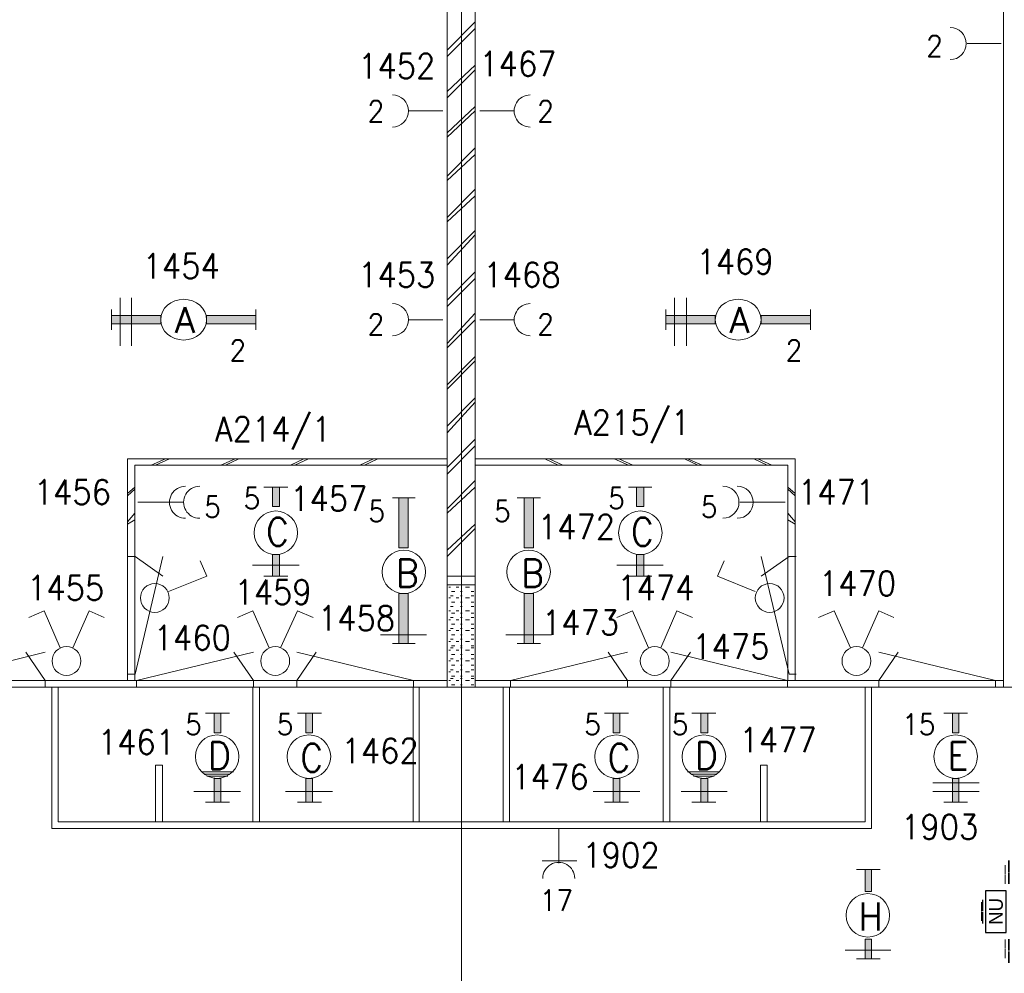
# Model space of a CAD drawing. Header units: metres. Extents: x -167 to -48, y -1901 to -1817.
# Tile 32 of 55: x -98.69 to -91.61, y -1851.55 to -1844.7. Entities that reach past the tile are written whole.
import ezdxf
from ezdxf.enums import TextEntityAlignment as Align

# ---------------------------------------------------------------- set-up
doc = ezdxf.new("R2010")
doc.units = ezdxf.units.M
doc.header["$MEASUREMENT"] = 0
doc.layers.add('Level 1', color=1, linetype='Continuous', lineweight=0)
doc.layers.add('Level 20', color=1, linetype='Continuous', lineweight=0)
doc.styles.add('Style-STANDARD', font='STANDARD.shx')
doc.styles.add('Style-WORKING', font='WORKING.shx')

# ---------------------------------------------------------------- blocks, each defined once
blk = doc.blocks.new('1260')
at = {"layer": 'Level 1', "color": 1, "linetype": 'Continuous', "lineweight": 0}
for p, q in [((-630.0001, -100), (-630.0001, 100)), ((630.0001, -100), (630.0001, 100))]:
    blk.add_line(p, q, dxfattribs=at)
blk.add_circle((0, 0), 200, dxfattribs=at)
at = {"layer": 'Level 1', "color": 1, "linetype": 'Continuous', "lineweight": 0, "extrusion": (0, 0, -1)}
blk.add_solid([(200, 40), (630.0001, 40), (200, -40), (630.0001, -40)], dxfattribs=at)
at = {"layer": 'Level 1', "color": 1, "linetype": 'Continuous', "lineweight": 0}
blk.add_solid([(200, -40), (630.0001, -40), (200, 40), (630.0001, 40)], dxfattribs=at)
for points in [[(-200, 40), (-630.0001, 40), (-630.0001, -40), (-200, -40)], [(200, -40), (630.0001, -40), (630.0001, 40), (200, 40)]]:
    blk.add_3dface(points, dxfattribs=at)
at = {"layer": 'Level 1', "color": 1, "linetype": 'Continuous', "lineweight": 0, "style": 'Style-STANDARD'}
blk.add_text('A', height=250, dxfattribs=at).set_placement((-77.7681, -128.6793))
blk = doc.blocks.new('EE3A')
at = {"layer": 'Level 20', "color": 2, "linetype": 'Continuous', "lineweight": 30}
blk.add_3dface([(-0.03, 0), (0.03, 0), (0.03, 0.03), (-0.03, 0.03)], dxfattribs=at)
at = {"layer": 'Level 20', "color": 253, "linetype": 'Continuous', "lineweight": 13, "style": 'Style-WORKING'}
blk.add_text('NU', height=0.02, dxfattribs=at).set_placement((0.0002, 0.015), align=Align.MIDDLE_CENTER)
at = {"layer": 'Level 20', "color": 253, "linetype": 'Continuous', "lineweight": 13, "style": 'Style-WORKING', "width": 0.900036}
blk.add_attdef('EE3A_29760', text='', height=0.025, dxfattribs=at).set_placement((-0.0001, 0.04), align=Align.CENTER)
at = {"layer": 'Level 20', "color": 11, "linetype": 'Continuous', "lineweight": 0, "style": 'Style-WORKING'}
blk.add_attdef('EE3A_29759', text='', height=0.018, dxfattribs=at).set_placement((0, 0.04), align=Align.CENTER)
at = {"layer": 'Level 20', "color": 253, "linetype": 'Continuous', "lineweight": 13, "style": 'Style-WORKING', "width": 0.900036}
blk.add_attdef('EE3A_29756', text='', height=0.025, dxfattribs=at).set_placement((-0.04, 0.015), align=Align.MIDDLE_RIGHT)
at = {"layer": 'Level 20', "color": 11, "linetype": 'Continuous', "lineweight": 0, "style": 'Style-WORKING'}
blk.add_attdef('EE3A_29755', text='', height=0.018, dxfattribs=at).set_placement((-0.04, 0.015), align=Align.MIDDLE_RIGHT)
blk.add_attdef('EE3A_29757', text='', height=0.018, dxfattribs=at).set_placement((0.04, 0.015), align=Align.MIDDLE_LEFT)
at = {"layer": 'Level 20', "color": 253, "linetype": 'Continuous', "lineweight": 13, "style": 'Style-WORKING', "width": 0.900036}
blk.add_attdef('EE3A_29758', text='', height=0.025, dxfattribs=at).set_placement((0.04, 0.015), align=Align.MIDDLE_LEFT)
blk.add_attdef('EE3A_29762', text='', height=0.025, dxfattribs=at).set_placement((-0.0001, -0.01), align=Align.TOP_CENTER)
at = {"layer": 'Level 20', "color": 11, "linetype": 'Continuous', "lineweight": 0, "style": 'Style-WORKING'}
blk.add_attdef('EE3A_29761', text='', height=0.018, dxfattribs=at).set_placement((0, -0.01), align=Align.TOP_CENTER)

msp = doc.modelspace()

# ---------------------------------------------------------------- linework, layer by layer
at = {"layer": 'Level 1', "color": 11, "linetype": 'Continuous', "lineweight": 0}
for p, q in [((-95.5112, -1838.6015), (-95.5112, -1865.3516)), ((-153.3511, -1849.4921), (-53.8081, -1849.4921))]:
    msp.add_line(p, q, dxfattribs=at)
at = {"layer": 'Level 1', "color": 1, "linetype": 'Continuous', "lineweight": 0}
for p, q in [((-95.6128, -1842.1171), (-95.6128, -1849.4921)), ((-95.4116, -1842.1171), (-95.4116, -1849.4921)), ((-91.6167, -1842.1171), (-91.6167, -1849.4921)), ((-95.4116, -1844.7109), (-95.6128, -1844.9141)), ((-95.4116, -1844.7578), (-95.6128, -1844.9609)), ((-91.6323, -1844.8672), (-91.8784, -1844.8672)), ((-95.4116, -1845.0234), (-95.6128, -1845.2109)), ((-95.4116, -1845.0546), (-95.6128, -1845.2577)), ((-95.646, -1845.3516), (-95.8882, -1845.3516)), ((-95.4116, -1845.3203), (-95.6128, -1845.5078)), ((-95.4116, -1845.3516), (-95.6128, -1845.5391)), ((-95.3784, -1845.3516), (-95.1382, -1845.3516)), ((-95.4116, -1845.6172), (-95.6128, -1845.8203)), ((-95.4116, -1845.664), (-95.6128, -1845.8515)), ((-95.4116, -1845.914), (-95.6128, -1846.1171)), ((-95.4116, -1845.961), (-95.6128, -1846.1484)), ((-95.4116, -1846.211), (-95.6128, -1846.4141)), ((-95.4116, -1846.2422), (-95.6128, -1846.4609)), ((-95.4116, -1846.5078), (-95.6128, -1846.7109)), ((-95.4116, -1846.5546), (-95.6128, -1846.7578)), ((-97.9624, -1846.6953), (-97.9624, -1847.039)), ((-97.8823, -1846.6953), (-97.8823, -1847.039)), ((-93.98, -1846.6953), (-93.98, -1847.039)), ((-93.894, -1846.6953), (-93.894, -1847.039)), ((-95.646, -1846.8516), (-95.8882, -1846.8516)), ((-95.4116, -1846.8046), (-95.6128, -1847.0234)), ((-95.4116, -1846.8516), (-95.6128, -1847.0546)), ((-95.3784, -1846.8516), (-95.1382, -1846.8516)), ((-95.4116, -1847.1172), (-95.6128, -1847.3203)), ((-95.4116, -1847.1484), (-95.6128, -1847.3516)), ((-95.4116, -1847.414), (-95.6128, -1847.6172)), ((-95.4116, -1847.4453), (-95.6128, -1847.664)), ((-95.4116, -1847.7109), (-95.6128, -1847.914)), ((-95.4116, -1847.7578), (-95.6128, -1847.961)), ((-97.9096, -1847.8515), (-97.9096, -1849.4453)), ((-95.6128, -1847.8515), (-97.9096, -1847.8515)), ((-95.6128, -1847.8984), (-97.8589, -1847.8984)), ((-97.8589, -1847.8984), (-97.8589, -1849.4453)), ((-97.6382, -1847.8515), (-97.7417, -1847.8984)), ((-97.6089, -1847.8515), (-97.7104, -1847.8984)), ((-97.1382, -1847.8515), (-97.2397, -1847.8984)), ((-97.1108, -1847.8515), (-97.2065, -1847.8984)), ((-96.644, -1847.8515), (-96.7397, -1847.8984)), ((-96.6108, -1847.8515), (-96.7085, -1847.8984)), ((-96.144, -1847.8515), (-96.2417, -1847.8984)), ((-96.1128, -1847.8515), (-96.2085, -1847.8984)), ((-95.4116, -1847.8515), (-93.1147, -1847.8515)), ((-95.4116, -1847.8984), (-93.1655, -1847.8984)), ((-94.9116, -1847.8515), (-94.8159, -1847.8984)), ((-94.8803, -1847.8515), (-94.7827, -1847.8984)), ((-94.4135, -1847.8515), (-94.312, -1847.8984)), ((-94.3803, -1847.8515), (-94.2788, -1847.8984)), ((-93.9096, -1847.8515), (-93.8139, -1847.8984)), ((-93.8882, -1847.8515), (-93.7807, -1847.8984)), ((-93.4116, -1847.8515), (-93.3139, -1847.8984)), ((-93.3823, -1847.8515), (-93.2807, -1847.8984)), ((-93.1655, -1847.8984), (-93.1655, -1849.4453)), ((-93.1147, -1847.8515), (-93.1147, -1849.4453)), ((-95.4116, -1848.0078), (-95.6128, -1848.211)), ((-97.8589, -1848.0547), (-97.9096, -1848.1015)), ((-97.8589, -1848.0703), (-97.9096, -1848.1171)), ((-96.9311, -1848.0547), (-96.7592, -1848.0547)), ((-95.4116, -1848.0547), (-95.6128, -1848.2422)), ((-94.312, -1848.0547), (-94.144, -1848.0547)), ((-93.1655, -1848.0547), (-93.1147, -1848.1015)), ((-93.1655, -1848.0703), (-93.1147, -1848.1171)), ((-97.5112, -1848.164), (-97.8354, -1848.164)), ((-95.8432, -1848.1327), (-96.0073, -1848.1327)), ((-94.9428, -1848.1327), (-95.1108, -1848.1327)), ((-93.5112, -1848.164), (-93.185, -1848.164)), ((-97.8589, -1848.2422), (-97.9096, -1848.3046)), ((-93.1655, -1848.2422), (-93.1147, -1848.3046)), ((-97.8589, -1848.289), (-97.9096, -1848.3203)), ((-95.4116, -1848.3203), (-95.6128, -1848.5078)), ((-93.1655, -1848.289), (-93.1147, -1848.3203)), ((-95.4116, -1848.3515), (-95.6128, -1848.5546)), ((-97.9057, -1848.5546), (-97.855, -1848.5546)), ((-97.855, -1849.3984), (-97.6557, -1848.5546)), ((-97.855, -1848.5546), (-97.6557, -1848.6953)), ((-97.3413, -1848.6953), (-97.3882, -1848.5859)), ((-97.0132, -1848.6172), (-96.6772, -1848.6172)), ((-94.394, -1848.6172), (-94.062, -1848.6172)), ((-93.6714, -1848.6953), (-93.6245, -1848.5859)), ((-93.1577, -1849.3984), (-93.3569, -1848.5546)), ((-93.1577, -1848.5546), (-93.3569, -1848.6953)), ((-93.1069, -1848.5546), (-93.1577, -1848.5546)), ((-97.6167, -1848.8046), (-97.3413, -1848.6953)), ((-96.9311, -1848.6953), (-96.7592, -1848.6953)), ((-95.4116, -1848.6953), (-95.6128, -1848.6953)), ((-95.4116, -1848.7578), (-95.6128, -1848.7578)), ((-95.5718, -1848.7578), (-95.5893, -1848.7578)), ((-95.5053, -1848.7578), (-95.519, -1848.7578)), ((-95.4233, -1848.7578), (-95.4409, -1848.7578)), ((-94.312, -1848.6953), (-94.144, -1848.6953)), ((-93.3999, -1848.8046), (-93.6714, -1848.6953)), ((-95.5893, -1848.7734), (-95.601, -1848.7734)), ((-95.56, -1848.8046), (-95.5835, -1848.8046)), ((-95.5307, -1848.7734), (-95.5503, -1848.7734)), ((-95.5053, -1848.8046), (-95.519, -1848.8046)), ((-95.4526, -1848.7734), (-95.4819, -1848.7734)), ((-95.4233, -1848.8046), (-95.4409, -1848.8046)), ((-95.5893, -1848.8516), (-95.601, -1848.8516)), ((-95.5718, -1848.836), (-95.5893, -1848.836)), ((-95.56, -1848.8828), (-95.5835, -1848.8828)), ((-95.5307, -1848.8516), (-95.5503, -1848.8516)), ((-95.5053, -1848.836), (-95.519, -1848.836)), ((-95.5053, -1848.8828), (-95.519, -1848.8828)), ((-95.4526, -1848.8516), (-95.4819, -1848.8516)), ((-95.4233, -1848.836), (-95.4409, -1848.836)), ((-95.4233, -1848.8828), (-95.4409, -1848.8828)), ((-98.5092, -1848.9453), (-98.6186, -1848.9921)), ((-98.394, -1849.2109), (-98.5092, -1848.9453)), ((-98.3042, -1849.2109), (-98.187, -1848.9453)), ((-98.187, -1848.9453), (-98.0776, -1848.9921)), ((-97.0092, -1848.9453), (-97.1206, -1848.9921)), ((-96.8921, -1849.2109), (-97.0092, -1848.9453)), ((-96.812, -1849.2109), (-96.6889, -1848.9453)), ((-96.6889, -1848.9453), (-96.5776, -1848.9921)), ((-95.5893, -1848.9453), (-95.601, -1848.9453)), ((-95.5718, -1848.9141), (-95.5893, -1848.9141)), ((-95.56, -1848.9609), (-95.5835, -1848.9609)), ((-95.5307, -1848.9453), (-95.5503, -1848.9453)), ((-95.5053, -1848.9141), (-95.519, -1848.9141)), ((-95.5053, -1848.9609), (-95.519, -1848.9609)), ((-95.4526, -1848.9453), (-95.4819, -1848.9453)), ((-95.4233, -1848.9141), (-95.4409, -1848.9141)), ((-95.4233, -1848.9609), (-95.4409, -1848.9609)), ((-94.2827, -1848.9453), (-94.394, -1848.9921)), ((-94.1675, -1849.2109), (-94.2827, -1848.9453)), ((-94.0776, -1849.2109), (-93.9643, -1848.9453)), ((-93.9643, -1848.9453), (-93.851, -1848.9921)), ((-92.8335, -1848.9453), (-92.9468, -1848.9921)), ((-92.7163, -1849.2109), (-92.8335, -1848.9453)), ((-92.6303, -1849.2109), (-92.5132, -1848.9453)), ((-92.5132, -1848.9453), (-92.4057, -1848.9921)), ((-95.5893, -1849.0078), (-95.601, -1849.0078)), ((-95.5718, -1848.9921), (-95.5893, -1848.9921)), ((-95.56, -1849.039), (-95.5835, -1849.039)), ((-95.5307, -1849.0078), (-95.5503, -1849.0078)), ((-95.5053, -1848.9921), (-95.519, -1848.9921)), ((-95.5053, -1849.039), (-95.519, -1849.039)), ((-95.4526, -1849.0078), (-95.4819, -1849.0078)), ((-95.4233, -1848.9921), (-95.4409, -1848.9921)), ((-95.4233, -1849.039), (-95.4409, -1849.039)), ((-95.5893, -1849.086), (-95.601, -1849.086)), ((-95.5718, -1849.0703), (-95.5893, -1849.0703)), ((-95.5307, -1849.086), (-95.5503, -1849.086)), ((-95.5053, -1849.0703), (-95.519, -1849.0703)), ((-95.4526, -1849.086), (-95.4819, -1849.086)), ((-95.4233, -1849.0703), (-95.4409, -1849.0703)), ((-96.0932, -1849.1172), (-95.7612, -1849.1172)), ((-95.8432, -1849.1797), (-96.0073, -1849.1797)), ((-95.5893, -1849.164), (-95.601, -1849.164)), ((-95.5718, -1849.1484), (-95.5893, -1849.1484)), ((-95.56, -1849.1172), (-95.5835, -1849.1172)), ((-95.5307, -1849.164), (-95.5503, -1849.164)), ((-95.5053, -1849.1172), (-95.519, -1849.1172)), ((-95.5053, -1849.1484), (-95.519, -1849.1484)), ((-95.4526, -1849.164), (-95.4819, -1849.164)), ((-95.4233, -1849.1172), (-95.4409, -1849.1172)), ((-95.4233, -1849.1484), (-95.4409, -1849.1484)), ((-95.1928, -1849.1172), (-94.8647, -1849.1172)), ((-94.9428, -1849.1797), (-95.1108, -1849.1797)), ((-99.3413, -1849.4453), (-98.5014, -1849.2421)), ((-98.5014, -1849.4453), (-98.6421, -1849.2421)), ((-97.8452, -1849.4453), (-97.0053, -1849.2421)), ((-97.0053, -1849.4453), (-97.146, -1849.2421)), ((-95.855, -1849.4453), (-96.6948, -1849.2421)), ((-96.6948, -1849.4453), (-96.5561, -1849.2421)), ((-95.5893, -1849.2265), (-95.601, -1849.2265)), ((-95.5718, -1849.2109), (-95.5893, -1849.2109)), ((-95.56, -1849.1953), (-95.5835, -1849.1953)), ((-95.5307, -1849.2265), (-95.5503, -1849.2265)), ((-95.5053, -1849.1953), (-95.519, -1849.1953)), ((-95.5053, -1849.2109), (-95.519, -1849.2109)), ((-95.4526, -1849.2265), (-95.4819, -1849.2265)), ((-95.4233, -1849.1953), (-95.4409, -1849.1953)), ((-95.4233, -1849.2109), (-95.4409, -1849.2109)), ((-95.1577, -1849.4453), (-94.3178, -1849.2421)), ((-94.3178, -1849.4453), (-94.4565, -1849.2421)), ((-93.1675, -1849.4453), (-94.0073, -1849.2421)), ((-94.0073, -1849.4453), (-93.8667, -1849.2421)), ((-91.6733, -1849.4453), (-92.5132, -1849.2421)), ((-92.5132, -1849.4453), (-92.3725, -1849.2421)), ((-95.5893, -1849.3047), (-95.601, -1849.3047)), ((-95.5718, -1849.2891), (-95.5893, -1849.2891)), ((-95.56, -1849.2577), (-95.5835, -1849.2577)), ((-95.5307, -1849.3047), (-95.5503, -1849.3047)), ((-95.5053, -1849.2577), (-95.519, -1849.2577)), ((-95.5053, -1849.2891), (-95.519, -1849.2891)), ((-95.4526, -1849.3047), (-95.4819, -1849.3047)), ((-95.4233, -1849.2577), (-95.4409, -1849.2577)), ((-95.4233, -1849.2891), (-95.4409, -1849.2891)), ((-97.9057, -1849.3984), (-97.855, -1849.3984)), ((-95.5893, -1849.3828), (-95.601, -1849.3828)), ((-95.5718, -1849.3672), (-95.5893, -1849.3672)), ((-95.56, -1849.3359), (-95.5835, -1849.3359)), ((-95.5307, -1849.3828), (-95.5503, -1849.3828)), ((-95.5053, -1849.3359), (-95.519, -1849.3359)), ((-95.5053, -1849.3672), (-95.519, -1849.3672)), ((-95.4526, -1849.3828), (-95.4819, -1849.3828)), ((-95.4233, -1849.3359), (-95.4409, -1849.3359)), ((-95.4233, -1849.3672), (-95.4409, -1849.3672)), ((-93.1069, -1849.3984), (-93.1577, -1849.3984)), ((-99.4116, -1849.4453), (-95.6128, -1849.4453)), ((-98.5014, -1849.4921), (-98.5014, -1849.4453)), ((-97.8452, -1849.4921), (-97.8452, -1849.4453)), ((-97.0053, -1849.4921), (-97.0053, -1849.4453)), ((-96.6948, -1849.4921), (-96.6948, -1849.4453)), ((-95.855, -1849.4921), (-95.855, -1849.4453)), ((-95.5893, -1849.4453), (-95.601, -1849.4453)), ((-95.5718, -1849.4296), (-95.5893, -1849.4296)), ((-95.56, -1849.414), (-95.5835, -1849.414)), ((-95.5307, -1849.4453), (-95.5503, -1849.4453)), ((-95.5053, -1849.414), (-95.519, -1849.414)), ((-95.5053, -1849.4296), (-95.519, -1849.4296)), ((-95.4526, -1849.4453), (-95.4819, -1849.4453)), ((-95.4233, -1849.414), (-95.4409, -1849.414)), ((-95.4233, -1849.4296), (-95.4409, -1849.4296)), ((-95.4116, -1849.4453), (-91.6167, -1849.4453)), ((-95.1577, -1849.4921), (-95.1577, -1849.4453)), ((-94.3178, -1849.4921), (-94.3178, -1849.4453)), ((-94.0073, -1849.4921), (-94.0073, -1849.4453)), ((-93.1675, -1849.4921), (-93.1675, -1849.4453)), ((-92.5132, -1849.4921), (-92.5132, -1849.4453)), ((-91.6733, -1849.4921), (-91.6733, -1849.4453)), ((-151.5542, -1849.4921), (-63.644, -1849.4921)), ((-98.4546, -1849.4921), (-98.4546, -1850.5078)), ((-98.4096, -1849.4921), (-98.4096, -1850.4609)), ((-97.0092, -1849.4921), (-97.0092, -1850.4609)), ((-96.9624, -1849.4921), (-96.9624, -1850.4609)), ((-95.8589, -1849.4921), (-95.8589, -1850.4609)), ((-95.8139, -1849.4921), (-95.8139, -1850.4609)), ((-95.56, -1849.4765), (-95.5835, -1849.4765)), ((-95.5053, -1849.4765), (-95.519, -1849.4765)), ((-95.4233, -1849.4765), (-95.4409, -1849.4765)), ((-95.2104, -1849.4921), (-95.2104, -1850.4609)), ((-95.1655, -1849.4921), (-95.1655, -1850.4609)), ((-94.062, -1849.4921), (-94.062, -1850.4609)), ((-94.0151, -1849.4921), (-94.0151, -1850.4609)), ((-92.6108, -1849.4921), (-92.6108, -1850.4609)), ((-92.5659, -1849.4921), (-92.5659, -1850.5078)), ((-97.3491, -1849.6796), (-97.1772, -1849.6796)), ((-96.6889, -1849.6796), (-96.5171, -1849.6796)), ((-94.4839, -1849.6796), (-94.312, -1849.6796)), ((-93.855, -1849.6796), (-93.6831, -1849.6796)), ((-92.0464, -1849.6796), (-91.8745, -1849.6796)), ((-97.7104, -1850.4609), (-97.7104, -1850.0547)), ((-97.7104, -1850.0547), (-97.6596, -1850.0547)), ((-97.6596, -1850.0547), (-97.6596, -1850.4609)), ((-97.3784, -1850.1015), (-97.1499, -1850.1015)), ((-97.3667, -1850.1015), (-97.1694, -1850.1015)), ((-93.8882, -1850.1015), (-93.6538, -1850.1015)), ((-93.8745, -1850.1015), (-93.6714, -1850.1015)), ((-93.3139, -1850.0547), (-93.3628, -1850.0547)), ((-93.3628, -1850.0547), (-93.3628, -1850.4609)), ((-93.3139, -1850.4609), (-93.3139, -1850.0547)), ((-97.3589, -1850.1171), (-97.1772, -1850.1171)), ((-97.3413, -1850.1327), (-97.1889, -1850.1327)), ((-97.3296, -1850.1327), (-97.2182, -1850.1327)), ((-93.8628, -1850.1171), (-93.6831, -1850.1171)), ((-93.8432, -1850.1327), (-93.6948, -1850.1327)), ((-93.8315, -1850.1327), (-93.728, -1850.1327)), ((-97.4331, -1850.2422), (-97.0991, -1850.2422)), ((-96.7749, -1850.2422), (-96.4389, -1850.2422)), ((-94.5659, -1850.2422), (-94.23, -1850.2422)), ((-93.9331, -1850.2422), (-93.601, -1850.2422)), ((-92.1245, -1850.1797), (-91.7925, -1850.1797)), ((-92.1245, -1850.2422), (-91.7925, -1850.2422)), ((-97.3491, -1850.3203), (-97.1772, -1850.3203)), ((-96.6889, -1850.3203), (-96.5171, -1850.3203)), ((-94.4839, -1850.3203), (-94.312, -1850.3203)), ((-93.855, -1850.3203), (-93.6831, -1850.3203)), ((-92.0464, -1850.3203), (-91.8745, -1850.3203)), ((-98.4546, -1850.5078), (-92.5659, -1850.5078)), ((-98.4096, -1850.4609), (-92.6108, -1850.4609)), ((-94.812, -1850.5078), (-94.812, -1850.7578)), ((-94.6811, -1850.7422), (-94.9311, -1850.7422)), ((-92.6733, -1850.8046), (-92.5034, -1850.8046)), ((-92.7553, -1851.3828), (-92.4253, -1851.3828)), ((-92.6733, -1851.4453), (-92.5034, -1851.4453))]:
    msp.add_line(p, q, dxfattribs=at)
for centre, radius in [((-96.8452, -1848.3828), 0.1562), ((-94.226, -1848.3828), 0.1562), ((-95.9253, -1848.6641), 0.1562), ((-95.0288, -1848.6641), 0.1562), ((-97.7143, -1848.8516), 0.1035), ((-93.2964, -1848.8516), 0.1035), ((-98.3491, -1849.3047), 0.1035), ((-96.8491, -1849.3047), 0.1035), ((-94.1225, -1849.3047), 0.1035), ((-92.6733, -1849.3047), 0.1035), ((-97.2671, -1849.9922), 0.1562), ((-96.6069, -1849.9922), 0.1562), ((-94.3979, -1849.9922), 0.1562), ((-93.769, -1849.9922), 0.1562), ((-91.9604, -1849.9922), 0.1562), ((-92.5913, -1851.1328), 0.1562)]:
    msp.add_circle(centre, radius, dxfattribs=at)
for centre, start, end in [((-91.9995, -1844.8672), 270.00006, 89.99997), ((-96.0073, -1845.3516), 270.00006, 89.99997), ((-95.0171, -1845.3516), 90.00002, 270.00013), ((-96.0073, -1846.8516), 270.00006, 89.99997), ((-95.0171, -1846.8516), 90.00002, 270.00013), ((-97.4936, -1848.164), 90.00002, 270.00019), ((-97.3921, -1848.164), 90.00002, 270.00019), ((-93.6323, -1848.164), 270.00006, 90.00005), ((-93.5307, -1848.164), 270.00006, 90.00005), ((-94.812, -1850.8672), 0, 180.00003)]:
    msp.add_arc(centre, 0.1152, start, end, dxfattribs=at)
for points in [[(-96.8178, -1848.1953), (-96.8686, -1848.1953), (-96.8178, -1848.0547), (-96.8686, -1848.0547)], [(-94.2007, -1848.1953), (-94.2534, -1848.1953), (-94.2007, -1848.0547), (-94.2534, -1848.0547)], [(-95.894, -1848.4922), (-95.894, -1848.1327), (-95.9604, -1848.4922), (-95.9604, -1848.1327)], [(-94.9936, -1848.4922), (-94.9936, -1848.1327), (-95.06, -1848.4922), (-95.06, -1848.1327)], [(-96.8178, -1848.6953), (-96.8686, -1848.6953), (-96.8178, -1848.539), (-96.8686, -1848.539)], [(-94.2007, -1848.6953), (-94.2534, -1848.6953), (-94.2007, -1848.539), (-94.2534, -1848.539)], [(-97.2397, -1849.8203), (-97.2886, -1849.8203), (-97.2397, -1849.6796), (-97.2886, -1849.6796)], [(-96.5815, -1849.8203), (-96.6303, -1849.8203), (-96.5815, -1849.6796), (-96.6303, -1849.6796)], [(-94.3725, -1849.8203), (-94.4214, -1849.8203), (-94.3725, -1849.6796), (-94.4214, -1849.6796)], [(-93.7417, -1849.8203), (-93.7925, -1849.8203), (-93.7417, -1849.6796), (-93.7925, -1849.6796)], [(-91.937, -1849.8203), (-91.9839, -1849.8203), (-91.937, -1849.6796), (-91.9839, -1849.6796)], [(-97.2397, -1850.3203), (-97.2886, -1850.3203), (-97.2397, -1850.1484), (-97.2886, -1850.1484)], [(-96.5815, -1850.3203), (-96.6303, -1850.3203), (-96.5815, -1850.1484), (-96.6303, -1850.1484)], [(-94.3725, -1850.3203), (-94.4214, -1850.3203), (-94.3725, -1850.1484), (-94.4214, -1850.1484)], [(-93.7417, -1850.3203), (-93.7925, -1850.3203), (-93.7417, -1850.1484), (-93.7925, -1850.1484)], [(-91.937, -1850.3203), (-91.9839, -1850.3203), (-91.937, -1850.1484), (-91.9839, -1850.1484)], [(-92.5659, -1850.9609), (-92.6108, -1850.9609), (-92.5659, -1850.8046), (-92.6108, -1850.8046)], [(-92.5659, -1851.4453), (-92.6108, -1851.4453), (-92.5659, -1851.3047), (-92.6108, -1851.3047)]]:
    msp.add_solid(points, dxfattribs=at)
at = {"layer": 'Level 1', "color": 1, "linetype": 'Continuous', "lineweight": 0, "extrusion": (0, 0, -1)}
for points in [[(95.9604, -1848.8202), (95.9604, -1849.1797), (95.894, -1848.8202), (95.894, -1849.1797)], [(95.06, -1848.8202), (95.06, -1849.1797), (94.9936, -1848.8202), (94.9936, -1849.1797)]]:
    msp.add_solid(points, dxfattribs=at)
at = {"layer": 'Level 1', "color": 1, "linetype": 'Continuous', "lineweight": 0}
for points in [[(-96.8178, -1848.1953), (-96.8686, -1848.1953), (-96.8686, -1848.0547), (-96.8178, -1848.0547)], [(-94.2007, -1848.1953), (-94.2534, -1848.1953), (-94.2534, -1848.0547), (-94.2007, -1848.0547)], [(-95.894, -1848.4922), (-95.894, -1848.1327), (-95.9604, -1848.1327), (-95.9604, -1848.4922)], [(-94.9936, -1848.4922), (-94.9936, -1848.1327), (-95.06, -1848.1327), (-95.06, -1848.4922)], [(-96.8178, -1848.6953), (-96.8686, -1848.6953), (-96.8686, -1848.539), (-96.8178, -1848.539)], [(-94.2007, -1848.6953), (-94.2534, -1848.6953), (-94.2534, -1848.539), (-94.2007, -1848.539)], [(-95.9604, -1848.8202), (-95.9604, -1849.1797), (-95.894, -1849.1797), (-95.894, -1848.8202)], [(-95.06, -1848.8202), (-95.06, -1849.1797), (-94.9936, -1849.1797), (-94.9936, -1848.8202)], [(-97.2397, -1849.8203), (-97.2886, -1849.8203), (-97.2886, -1849.6796), (-97.2397, -1849.6796)], [(-96.5815, -1849.8203), (-96.6303, -1849.8203), (-96.6303, -1849.6796), (-96.5815, -1849.6796)], [(-94.3725, -1849.8203), (-94.4214, -1849.8203), (-94.4214, -1849.6796), (-94.3725, -1849.6796)], [(-93.7417, -1849.8203), (-93.7925, -1849.8203), (-93.7925, -1849.6796), (-93.7417, -1849.6796)], [(-91.937, -1849.8203), (-91.9839, -1849.8203), (-91.9839, -1849.6796), (-91.937, -1849.6796)], [(-97.2397, -1850.3203), (-97.2886, -1850.3203), (-97.2886, -1850.1484), (-97.2397, -1850.1484)], [(-96.5815, -1850.3203), (-96.6303, -1850.3203), (-96.6303, -1850.1484), (-96.5815, -1850.1484)], [(-94.3725, -1850.3203), (-94.4214, -1850.3203), (-94.4214, -1850.1484), (-94.3725, -1850.1484)], [(-93.7417, -1850.3203), (-93.7925, -1850.3203), (-93.7925, -1850.1484), (-93.7417, -1850.1484)], [(-91.937, -1850.3203), (-91.9839, -1850.3203), (-91.9839, -1850.1484), (-91.937, -1850.1484)], [(-92.5659, -1850.9609), (-92.6108, -1850.9609), (-92.6108, -1850.8046), (-92.5659, -1850.8046)], [(-92.5659, -1851.4453), (-92.6108, -1851.4453), (-92.6108, -1851.3047), (-92.5659, -1851.3047)]]:
    msp.add_3dface(points, dxfattribs=at)

# ---------------------------------------------------------------- block references
at = {"layer": 'Level 1', "color": 1, "linetype": 'Continuous', "lineweight": 0, "xscale": 0.000824, "yscale": 0.000732}
for p in [(-97.5073, -1846.8516), (-93.5229, -1846.8516)]:
    msp.add_blockref('1260', p, dxfattribs=at)
at = {"layer": 'Level 20', "color": 253, "linetype": 'Continuous', "lineweight": 13, "xscale": 5, "yscale": 5, "zscale": 5, "rotation": 90}
msp.add_blockref('EE3A', (-91.5965, -1851.1059), dxfattribs=at).add_auto_attribs({'EE3A_29755': '__', 'EE3A_29756': '__', 'EE3A_29757': '__', 'EE3A_29758': '__', 'EE3A_29759': '__', 'EE3A_29760': '__', 'EE3A_29761': '__', 'EE3A_29762': '__'})

# ---------------------------------------------------------------- texts
at = {"layer": 'Level 1', "color": 1, "linetype": 'Continuous', "lineweight": 0, "style": 'Style-STANDARD'}
for s, height, p in [('2', 0.1523, (-92.1122, -1844.9609)), ('1452', 0.1777, (-95.9759, -1845.1172)), ('1467', 0.1777, (-95.1055, -1845.1016)), ('2', 0.1523, (-96.1258, -1845.4296)), ('2', 0.1523, (-94.9071, -1845.4296)), ('1469', 0.1777, (-93.545, -1846.5234)), ('1454', 0.1777, (-97.5247, -1846.5546)), ('1453', 0.1777, (-95.9759, -1846.6172)), ('1468', 0.1777, (-95.0762, -1846.6172)), ('2', 0.1523, (-96.1258, -1846.9609)), ('2', 0.1523, (-94.9071, -1846.9609)), ('2', 0.1523, (-97.118, -1847.1484)), ('2', 0.1523, (-93.1219, -1847.1484)), ('A215/1', 0.1777, (-94.2839, -1847.6796)), ('A214/1', 0.1777, (-96.864, -1847.7266)), ('1456', 0.1777, (-98.3067, -1848.1797)), ('1457', 0.1777, (-96.4642, -1848.2266)), ('1471', 0.1777, (-92.8164, -1848.1797)), ('5', 0.1523, (-97.2997, -1848.2734)), ('5', 0.1523, (-97.0165, -1848.211)), ('5', 0.1523, (-94.3973, -1848.211)), ('5', 0.1523, (-93.7313, -1848.2734)), ('5', 0.1523, (-96.12, -1848.3046)), ('5', 0.1523, (-95.2176, -1848.3046)), ('1472', 0.1777, (-94.6849, -1848.4297)), ('1455', 0.1777, (-98.3548, -1848.8672)), ('1474', 0.1777, (-94.1146, -1848.8672)), ('1470', 0.1777, (-92.6654, -1848.836)), ('1459', 0.1777, (-96.8646, -1848.8984)), ('1458', 0.1777, (-96.265, -1849.086)), ('1473', 0.1777, (-94.6556, -1849.1172)), ('1460', 0.1777, (-97.4454, -1849.2265)), ('1475', 0.1777, (-93.5755, -1849.2891)), ('5', 0.1523, (-97.4364, -1849.8359)), ('5', 0.1523, (-96.7782, -1849.8359)), ('5', 0.1523, (-94.5692, -1849.8359)), ('5', 0.1523, (-93.9403, -1849.8359)), ('15', 0.1523, (-92.2254, -1849.8359)), ('1461', 0.1777, (-97.8464, -1849.9766)), ('1477', 0.1777, (-93.2357, -1849.961)), ('1462', 0.1777, (-96.0957, -1850.039)), ('1476', 0.1777, (-94.875, -1850.2266)), ('1903', 0.1777, (-92.0755, -1850.5859)), ('1902', 0.1777, (-94.3646, -1850.789)), ('17', 0.1523, (-94.829, -1851.1016))]:
    msp.add_text(s, height=height, dxfattribs=at).set_placement(p, align=Align.CENTER)
for s, p in [('C', (-96.9155, -1848.4766)), ('C', (-94.2944, -1848.4766)), ('B', (-95.9839, -1848.7734)), ('B', (-95.0835, -1848.7734)), ('D', (-97.3335, -1850.0859)), ('D', (-93.8354, -1850.0859)), ('E', (-92.019, -1850.0859)), ('C', (-96.6694, -1850.1015)), ('C', (-94.4624, -1850.1015)), ('H', (-92.6596, -1851.2421))]:
    msp.add_text(s, height=0.2011, dxfattribs=at).set_placement(p)

doc.saveas('drawing.dxf')
